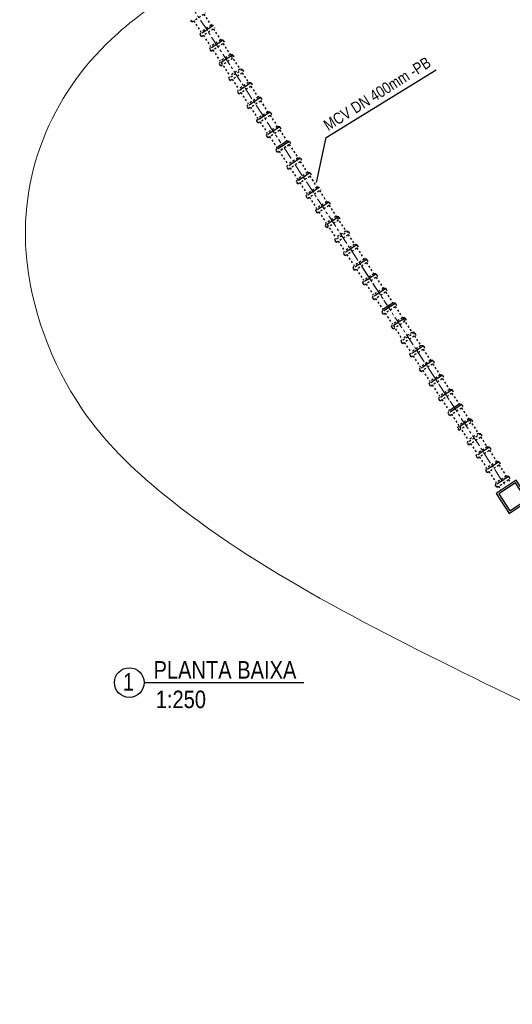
# Model space of a CAD drawing. Header units: metres. Extents: x 1291 to 1934, y 203 to 622.
# Tile 25 of 39: x 1679 to 1704, y 450 to 499. Entities that reach past the tile are written whole.
import ezdxf

# ---------------------------------------------------------------- set-up
doc = ezdxf.new("R2010")
doc.units = ezdxf.units.M
for name, pattern in [('CENTER', [50.8, 31.75, -6.35, 6.35, -6.35]), ('CONTINUO', [0]), ('HIDDEN', [0.375, 0.25, -0.125])]:
    doc.linetypes.add(name, pattern=pattern)
doc.layers.add('COBOGO', color=250, linetype='Continuous')
doc.layers.add('TEXTOS', color=7, linetype='Continuous')
for name, color, linetype, lineweight in [('Cotas', 10, 'Continuous', 0), ('Layer1', 1, 'CONTINUO', 9), ('Loças', 10, 'Continuous', 20), ('Texto', 7, 'Continuous', 9)]:
    doc.layers.add(name, color=color, linetype=linetype, lineweight=lineweight)
doc.styles.add('ARIAL', font='swissc.ttf')
doc.styles.get("Standard").update_dxf_attribs({"font": 'txt.shx'})
doc.dimstyles.get("Standard").update_dxf_attribs({"dimtxt": 0.18, "dimasz": 0.18, "dimexe": 0.18, "dimexo": 0.0625, "dimgap": 0.09, "dimtad": 0, "dimtih": 1, "dimtoh": 1, "dimdec": 4, "dimzin": 0, "dimdsep": 46, "dimtxsty": 'Standard', "dimcen": 0.09, "dimadec": 0, "dimazin": 0, "dimtfac": 1, "dimtdec": 4, "dimtofl": 0, "dimtmove": 0, "dimatfit": 3, "dimfxl": 1, "dimtolj": 1, "dimtzin": 0, "dimarcsym": 0})

msp = doc.modelspace()

# ---------------------------------------------------------------- linework, layer by layer
at = {"linetype": 'HIDDEN', "ltscale": 0.3}
for p, q in [((1687.88767, 499.3779, 21.707), (1688.55955, 499.81811, 21.707)), ((1688.47557, 499.76309, 21.707), (1688.84202, 499.20328, 21.707)), ((1688.47557, 499.76309, 21.707), (1688.84202, 499.20328, 21.707)), ((1687.88769, 499.37787, 21.707), (1687.8187, 499.48326, 21.707)), ((1687.97136, 499.43264, 21.707), (1687.97132, 499.43271, 21.707)), ((1687.9737, 499.43427, 21.707), (1688.34001, 498.87467, 21.707)), ((1688.29781, 498.75176, 21.707), (1688.34001, 498.87467, 21.707)), ((1688.96971, 499.19183, 21.707), (1688.29918, 498.75265, 21.707)), ((1688.84202, 499.20328, 21.707), (1688.34001, 498.87467, 21.707)), ((1688.36678, 498.6464, 21.707), (1689.03865, 499.08661, 21.707)), ((1688.88545, 499.13655, 21.707), (1688.38344, 498.80794, 21.707)), ((1688.38344, 498.80794, 21.707), (1688.38348, 498.80787, 21.707)), ((1688.96971, 499.19183, 21.707), (1688.84202, 499.20328, 21.707)), ((1688.95432, 499.03135, 21.707), (1689.32076, 498.47153, 21.707)), ((1688.95432, 499.03135, 21.707), (1689.32076, 498.47153, 21.707)), ((1688.3668, 498.64637, 21.707), (1688.29781, 498.75176, 21.707)), ((1688.45047, 498.70113, 21.707), (1688.45043, 498.70121, 21.707)), ((1688.45244, 498.70253, 21.707), (1688.81875, 498.14292, 21.707)), ((1689.44845, 498.46009, 21.707), (1688.77792, 498.02091, 21.707)), ((1689.32076, 498.47153, 21.707), (1688.81875, 498.14292, 21.707)), ((1688.84552, 497.91466, 21.707), (1689.5174, 498.35487, 21.707)), ((1689.36415, 498.40478, 21.707), (1688.86214, 498.07617, 21.707)), ((1689.36434, 498.40491, 21.707), (1688.86233, 498.0763, 21.707)), ((1689.44845, 498.46009, 21.707), (1689.32076, 498.47153, 21.707)), ((1689.36497, 498.40532, 21.707), (1689.36491, 498.4054, 21.707)), ((1689.43301, 498.29958, 21.707), (1689.79946, 497.73976, 21.707)), ((1689.43301, 498.29958, 21.707), (1689.79946, 497.73976, 21.707)), ((1689.4339, 498.30001, 21.707), (1689.43383, 498.30012, 21.707)), ((1689.51749, 498.35472, 21.707), (1689.44845, 498.46009, 21.707)), ((1688.77655, 498.02002, 21.707), (1688.81875, 498.14292, 21.707)), ((1688.84554, 497.91462, 21.707), (1688.77655, 498.02002, 21.707)), ((1688.86233, 498.0763, 21.707), (1688.86238, 498.07623, 21.707)), ((1688.92921, 497.96939, 21.707), (1688.92917, 497.96946, 21.707)), ((1688.93114, 497.97076, 21.707), (1689.29745, 497.41115, 21.707)), ((1689.25525, 497.28825, 21.707), (1689.29745, 497.41115, 21.707)), ((1689.32424, 497.18285, 21.707), (1689.25525, 497.28825, 21.707)), ((1689.92715, 497.72832, 21.707), (1689.25661, 497.28914, 21.707)), ((1689.79946, 497.73976, 21.707), (1689.29745, 497.41115, 21.707)), ((1689.32422, 497.18289, 21.707), (1689.99609, 497.6231, 21.707)), ((1689.84209, 497.67258, 21.707), (1689.34008, 497.34397, 21.707)), ((1689.34008, 497.34397, 21.707), (1689.77539, 496.67895, 21.707)), ((1689.84326, 497.67328, 21.707), (1689.34125, 497.34467, 21.707)), ((1689.84326, 497.67328, 21.707), (1689.34125, 497.34467, 21.707)), ((1689.34125, 497.34467, 21.707), (1689.34129, 497.3446, 21.707)), ((1689.34125, 497.34467, 21.707), (1689.34129, 497.3446, 21.707)), ((1689.92715, 497.72832, 21.707), (1689.79946, 497.73976, 21.707)), ((1689.84209, 497.67258, 21.707), (1690.2774, 497.00756, 21.707)), ((1689.84209, 497.67258, 21.707), (1690.2774, 497.00756, 21.707)), ((1689.84367, 497.67354, 21.707), (1689.84361, 497.67363, 21.707)), ((1689.9126, 497.56824, 21.707), (1689.91253, 497.56834, 21.707)), ((1689.99619, 497.62295, 21.707), (1689.92715, 497.72832, 21.707)), ((1689.40791, 497.23762, 21.707), (1689.40786, 497.23769, 21.707)), ((1690.40515, 496.99603, 21.707), (1689.73319, 496.55605, 21.707)), ((1690.2774, 497.00756, 21.707), (1689.77539, 496.67895, 21.707)), ((1689.80216, 496.45068, 21.707), (1690.47403, 496.89089, 21.707)), ((1690.40509, 496.99612, 21.707), (1690.2774, 497.00756, 21.707)), ((1690.32161, 496.94134, 21.707), (1690.32155, 496.94143, 21.707)), ((1690.39054, 496.83603, 21.707), (1690.39047, 496.83614, 21.707)), ((1690.39081, 496.83637, 21.707), (1690.7141, 496.34248, 21.707)), ((1690.39081, 496.83637, 21.707), (1690.7141, 496.34248, 21.707)), ((1690.47413, 496.89075, 21.707), (1690.40509, 496.99612, 21.707)), ((1689.73319, 496.55605, 21.707), (1689.77539, 496.67895, 21.707)), ((1689.80218, 496.45065, 21.707), (1689.73319, 496.55605, 21.707)), ((1689.81919, 496.61247, 21.707), (1689.81923, 496.6124, 21.707)), ((1689.81919, 496.61247, 21.707), (1689.81923, 496.6124, 21.707)), ((1689.88585, 496.50542, 21.707), (1689.88581, 496.50549, 21.707)), ((1689.88894, 496.50754, 21.707), (1690.21209, 496.01387, 21.707)), ((1690.84179, 496.33104, 21.707), (1690.17125, 495.89186, 21.707)), ((1690.7141, 496.34248, 21.707), (1690.21209, 496.01387, 21.707)), ((1690.84179, 496.33104, 21.707), (1690.7141, 496.34248, 21.707)), ((1690.91083, 496.22567, 21.707), (1690.84179, 496.33104, 21.707)), ((1690.16989, 495.89097, 21.707), (1690.21209, 496.01387, 21.707)), ((1690.23888, 495.78557, 21.707), (1690.16989, 495.89097, 21.707)), ((1690.23886, 495.78561, 21.707), (1690.91073, 496.22582, 21.707)), ((1690.7579, 496.276, 21.707), (1690.25589, 495.94739, 21.707)), ((1690.7579, 496.276, 21.707), (1690.25589, 495.94739, 21.707)), ((1690.25589, 495.94739, 21.707), (1690.25593, 495.94732, 21.707)), ((1690.25589, 495.94739, 21.707), (1690.25593, 495.94732, 21.707)), ((1690.32255, 495.84034, 21.707), (1690.3225, 495.84041, 21.707)), ((1690.32489, 495.84198, 21.707), (1690.6912, 495.28237, 21.707)), ((1690.7583, 496.27627, 21.707), (1690.75825, 496.27635, 21.707)), ((1690.82676, 496.1708, 21.707), (1691.19321, 495.61098, 21.707)), ((1690.82676, 496.1708, 21.707), (1691.19321, 495.61098, 21.707)), ((1690.82724, 496.17096, 21.707), (1690.82717, 496.17107, 21.707)), ((1691.3209, 495.59954, 21.707), (1690.65036, 495.16036, 21.707)), ((1691.19321, 495.61098, 21.707), (1690.6912, 495.28237, 21.707)), ((1690.71797, 495.05411, 21.707), (1691.38984, 495.49431, 21.707)), ((1691.23701, 495.5445, 21.707), (1690.735, 495.21589, 21.707)), ((1691.3209, 495.59954, 21.707), (1691.19321, 495.61098, 21.707)), ((1691.23741, 495.54476, 21.707), (1691.23736, 495.54485, 21.707)), ((1691.30587, 495.4393, 21.707), (1691.67232, 494.87948, 21.707)), ((1691.30587, 495.4393, 21.707), (1691.67232, 494.87948, 21.707)), ((1691.30635, 495.43946, 21.707), (1691.30628, 495.43956, 21.707)), ((1691.38993, 495.49417, 21.707), (1691.3209, 495.59954, 21.707)), ((1690.649, 495.15947, 21.707), (1690.6912, 495.28237, 21.707)), ((1690.71799, 495.05407, 21.707), (1690.649, 495.15947, 21.707)), ((1690.735, 495.21589, 21.707), (1690.73504, 495.21582, 21.707)), ((1690.80166, 495.10884, 21.707), (1690.80161, 495.10891, 21.707)), ((1690.804, 495.11047, 21.707), (1691.17031, 494.55087, 21.707)), ((1691.80001, 494.86804, 21.707), (1691.12947, 494.42886, 21.707)), ((1691.67232, 494.87948, 21.707), (1691.17031, 494.55087, 21.707)), ((1691.80001, 494.86804, 21.707), (1691.67232, 494.87948, 21.707)), ((1691.86904, 494.76267, 21.707), (1691.80001, 494.86804, 21.707)), ((1691.12811, 494.42797, 21.707), (1691.17031, 494.55087, 21.707)), ((1691.19708, 494.32261, 21.707), (1691.86895, 494.76281, 21.707)), ((1691.71575, 494.81276, 21.707), (1691.21374, 494.48415, 21.707)), ((1691.21374, 494.48415, 21.707), (1691.21378, 494.48408, 21.707)), ((1691.28077, 494.37734, 21.707), (1691.28072, 494.37741, 21.707)), ((1691.28274, 494.37873, 21.707), (1691.64905, 493.81913, 21.707)), ((1691.71652, 494.81326, 21.707), (1691.71646, 494.81335, 21.707)), ((1691.78461, 494.70756, 21.707), (1692.15106, 494.14774, 21.707)), ((1691.78461, 494.70756, 21.707), (1692.15106, 494.14774, 21.707)), ((1691.78545, 494.70796, 21.707), (1691.78539, 494.70806, 21.707)), ((1692.27875, 494.1363, 21.707), (1691.60821, 493.69712, 21.707)), ((1692.15106, 494.14774, 21.707), (1691.64905, 493.81913, 21.707)), ((1691.67582, 493.59086, 21.707), (1692.34769, 494.03107, 21.707)), ((1692.19445, 494.08098, 21.707), (1691.69243, 493.75238, 21.707)), ((1692.19464, 494.08111, 21.707), (1691.69263, 493.7525, 21.707)), ((1692.26331, 493.97578, 21.707), (1692.62976, 493.41597, 21.707)), ((1691.60685, 493.69623, 21.707), (1691.64905, 493.81913, 21.707)), ((1691.67584, 493.59083, 21.707), (1691.60685, 493.69623, 21.707)), ((1691.69263, 493.7525, 21.707), (1691.69267, 493.75244, 21.707)), ((1691.75951, 493.6456, 21.707), (1691.75946, 493.64567, 21.707)), ((1691.76144, 493.64696, 21.707), (1692.12775, 493.08736, 21.707)), ((1692.75745, 493.40453, 21.707), (1692.08691, 492.96535, 21.707)), ((1692.62976, 493.41597, 21.707), (1692.12775, 493.08736, 21.707)), ((1692.67355, 493.34948, 21.707), (1692.17154, 493.02087, 21.707)), ((1692.75745, 493.40453, 21.707), (1692.62976, 493.41597, 21.707)), ((1692.82648, 493.29916, 21.707), (1692.75745, 493.40453, 21.707)), ((1692.08555, 492.96445, 21.707), (1692.12775, 493.08736, 21.707)), ((1692.15454, 492.85906, 21.707), (1692.08555, 492.96445, 21.707)), ((1692.15451, 492.85909, 21.707), (1692.82639, 493.2993, 21.707)), ((1692.74241, 493.24387, 21.707), (1692.2404, 492.91526, 21.707)), ((1692.2404, 492.91526, 21.707), (1692.67571, 492.25024, 21.707)), ((1692.74241, 493.24387, 21.707), (1693.17772, 492.57885, 21.707)), ((1692.74241, 493.24387, 21.707), (1693.17772, 492.57885, 21.707)), ((1693.30541, 492.56741, 21.707), (1692.63487, 492.12823, 21.707)), ((1693.17772, 492.57885, 21.707), (1692.67571, 492.25024, 21.707)), ((1692.70248, 492.02198, 21.707), (1693.37435, 492.46219, 21.707)), ((1693.22152, 492.51237, 21.707), (1692.71951, 492.18376, 21.707)), ((1693.22152, 492.51237, 21.707), (1692.71951, 492.18376, 21.707)), ((1693.30541, 492.56741, 21.707), (1693.17772, 492.57885, 21.707)), ((1693.22192, 492.51264, 21.707), (1693.22187, 492.51272, 21.707)), ((1693.29038, 492.40717, 21.707), (1693.65683, 491.84735, 21.707)), ((1693.29038, 492.40717, 21.707), (1693.65683, 491.84735, 21.707)), ((1693.29086, 492.40733, 21.707), (1693.29079, 492.40744, 21.707)), ((1693.37445, 492.46204, 21.707), (1693.30541, 492.56741, 21.707)), ((1692.63351, 492.12734, 21.707), (1692.67571, 492.25024, 21.707)), ((1692.7025, 492.02194, 21.707), (1692.63351, 492.12734, 21.707)), ((1692.71951, 492.18376, 21.707), (1692.71955, 492.18369, 21.707)), ((1692.71951, 492.18376, 21.707), (1692.71955, 492.18369, 21.707)), ((1692.78617, 492.07671, 21.707), (1692.78612, 492.07678, 21.707)), ((1692.78851, 492.07835, 21.707), (1693.15482, 491.51874, 21.707)), ((1693.11262, 491.39584, 21.707), (1693.15482, 491.51874, 21.707)), ((1693.18161, 491.29044, 21.707), (1693.11262, 491.39584, 21.707)), ((1693.78452, 491.83591, 21.707), (1693.11398, 491.39673, 21.707)), ((1693.65683, 491.84735, 21.707), (1693.15482, 491.51874, 21.707)), ((1693.18159, 491.29048, 21.707), (1693.85346, 491.73068, 21.707)), ((1693.19629, 491.45061, 21.707), (1693.23712, 491.57262, 21.707)), ((1693.70063, 491.78087, 21.707), (1693.19862, 491.45226, 21.707)), ((1693.19862, 491.45226, 21.707), (1693.19866, 491.45219, 21.707)), ((1693.78452, 491.83591, 21.707), (1693.65683, 491.84735, 21.707)), ((1693.70103, 491.78113, 21.707), (1693.70098, 491.78122, 21.707)), ((1693.76949, 491.67567, 21.707), (1694.13594, 491.11585, 21.707)), ((1693.76949, 491.67567, 21.707), (1694.13594, 491.11585, 21.707)), ((1693.76997, 491.67583, 21.707), (1693.7699, 491.67593, 21.707)), ((1693.85355, 491.73054, 21.707), (1693.78452, 491.83591, 21.707)), ((1693.26528, 491.34521, 21.707), (1693.26523, 491.34528, 21.707)), ((1693.26762, 491.34684, 21.707), (1693.63393, 490.78724, 21.707)), ((1694.26363, 491.10441, 21.707), (1693.59309, 490.66523, 21.707)), ((1694.13594, 491.11585, 21.707), (1693.63393, 490.78724, 21.707)), ((1693.6607, 490.55898, 21.707), (1694.33257, 490.99918, 21.707)), ((1694.17937, 491.04913, 21.707), (1693.67736, 490.72052, 21.707)), ((1694.26363, 491.10441, 21.707), (1694.13594, 491.11585, 21.707)), ((1694.24823, 490.94393, 21.707), (1694.61468, 490.38411, 21.707)), ((1694.24823, 490.94393, 21.707), (1694.61468, 490.38411, 21.707)), ((1693.59173, 490.66434, 21.707), (1693.63393, 490.78724, 21.707)), ((1693.66072, 490.55894, 21.707), (1693.59173, 490.66434, 21.707)), ((1693.67736, 490.72052, 21.707), (1693.6774, 490.72045, 21.707)), ((1693.74439, 490.61371, 21.707), (1693.74434, 490.61378, 21.707)), ((1693.74636, 490.6151, 21.707), (1694.11267, 490.0555, 21.707)), ((1694.07047, 489.9326, 21.707), (1694.11267, 490.0555, 21.707)), ((1694.13946, 489.8272, 21.707), (1694.07047, 489.9326, 21.707)), ((1694.74237, 490.37267, 21.707), (1694.07183, 489.93349, 21.707)), ((1694.61468, 490.38411, 21.707), (1694.11267, 490.0555, 21.707)), ((1694.13944, 489.82723, 21.707), (1694.81131, 490.26744, 21.707)), ((1694.65807, 490.31735, 21.707), (1694.15605, 489.98874, 21.707)), ((1694.65826, 490.31748, 21.707), (1694.15625, 489.98887, 21.707)), ((1694.15625, 489.98887, 21.707), (1694.15629, 489.98881, 21.707)), ((1694.74237, 490.37267, 21.707), (1694.61468, 490.38411, 21.707)), ((1694.65888, 490.31789, 21.707), (1694.65883, 490.31798, 21.707)), ((1694.72693, 490.21215, 21.707), (1695.09338, 489.65234, 21.707)), ((1694.72693, 490.21215, 21.707), (1695.09338, 489.65234, 21.707)), ((1694.72782, 490.21258, 21.707), (1694.72775, 490.21269, 21.707)), ((1694.81141, 490.2673, 21.707), (1694.74237, 490.37267, 21.707)), ((1694.22313, 489.88197, 21.707), (1694.22308, 489.88204, 21.707)), ((1694.22506, 489.88333, 21.707), (1694.59137, 489.32373, 21.707)), ((1695.22107, 489.6409, 21.707), (1694.55053, 489.20172, 21.707)), ((1695.09338, 489.65234, 21.707), (1694.59137, 489.32373, 21.707)), ((1694.61814, 489.09546, 21.707), (1695.29001, 489.53567, 21.707)), ((1695.13601, 489.58515, 21.707), (1694.634, 489.25654, 21.707)), ((1695.13717, 489.58585, 21.707), (1694.63516, 489.25724, 21.707)), ((1695.13717, 489.58585, 21.707), (1694.63516, 489.25724, 21.707)), ((1695.22107, 489.6409, 21.707), (1695.09338, 489.65234, 21.707)), ((1695.13601, 489.58515, 21.707), (1695.57132, 488.92013, 21.707)), ((1695.13601, 489.58515, 21.707), (1695.57132, 488.92013, 21.707)), ((1695.13758, 489.58612, 21.707), (1695.13752, 489.58621, 21.707)), ((1695.20651, 489.48081, 21.707), (1695.20644, 489.48092, 21.707)), ((1695.2901, 489.53553, 21.707), (1695.22107, 489.6409, 21.707)), ((1694.54917, 489.20082, 21.707), (1694.59137, 489.32373, 21.707)), ((1694.61816, 489.09543, 21.707), (1694.54917, 489.20082, 21.707)), ((1694.634, 489.25654, 21.707), (1695.06931, 488.59152, 21.707)), ((1694.63516, 489.25724, 21.707), (1694.63521, 489.25718, 21.707)), ((1694.63516, 489.25724, 21.707), (1694.63521, 489.25718, 21.707)), ((1694.70183, 489.1502, 21.707), (1694.70178, 489.15027, 21.707)), ((1695.57132, 488.92013, 21.707), (1695.06931, 488.59152, 21.707)), ((1695.69901, 488.90869, 21.707), (1695.57132, 488.92013, 21.707)), ((1695.69907, 488.9086, 21.707), (1695.02711, 488.46862, 21.707)), ((1695.02711, 488.46862, 21.707), (1695.06931, 488.59152, 21.707)), ((1695.0961, 488.36322, 21.707), (1695.02711, 488.46862, 21.707)), ((1695.09608, 488.36326, 21.707), (1695.76795, 488.80347, 21.707)), ((1695.1131, 488.52504, 21.707), (1695.11315, 488.52497, 21.707)), ((1695.1131, 488.52504, 21.707), (1695.11315, 488.52497, 21.707)), ((1695.61552, 488.85392, 21.707), (1695.61546, 488.85401, 21.707)), ((1695.68446, 488.74861, 21.707), (1695.68439, 488.74872, 21.707)), ((1695.68473, 488.74894, 21.707), (1696.00802, 488.25506, 21.707)), ((1695.68473, 488.74894, 21.707), (1696.00802, 488.25506, 21.707)), ((1695.76804, 488.80333, 21.707), (1695.69901, 488.90869, 21.707)), ((1695.17977, 488.41799, 21.707), (1695.17972, 488.41806, 21.707)), ((1695.18286, 488.42012, 21.707), (1695.506, 487.92645, 21.707)), ((1696.13571, 488.24362, 21.707), (1695.46517, 487.80444, 21.707)), ((1696.00802, 488.25506, 21.707), (1695.506, 487.92645, 21.707)), ((1695.53277, 487.69818, 21.707), (1696.20465, 488.13839, 21.707)), ((1696.05181, 488.18857, 21.707), (1695.5498, 487.85996, 21.707)), ((1696.05181, 488.18857, 21.707), (1695.5498, 487.85996, 21.707)), ((1696.13571, 488.24362, 21.707), (1696.00802, 488.25506, 21.707)), ((1696.05222, 488.18884, 21.707), (1696.05216, 488.18893, 21.707)), ((1696.12068, 488.08337, 21.707), (1696.48713, 487.52356, 21.707)), ((1696.12068, 488.08337, 21.707), (1696.48713, 487.52356, 21.707)), ((1696.12115, 488.08353, 21.707), (1696.12108, 488.08364, 21.707)), ((1696.20474, 488.13825, 21.707), (1696.13571, 488.24362, 21.707)), ((1695.46381, 487.80355, 21.707), (1695.506, 487.92645, 21.707)), ((1695.5328, 487.69815, 21.707), (1695.46381, 487.80354, 21.707)), ((1695.5498, 487.85996, 21.707), (1695.54985, 487.8599, 21.707)), ((1695.5498, 487.85996, 21.707), (1695.54985, 487.8599, 21.707)), ((1695.61647, 487.75292, 21.707), (1695.61642, 487.75299, 21.707)), ((1695.61881, 487.75455, 21.707), (1695.98511, 487.19495, 21.707)), ((1696.61482, 487.51211, 21.707), (1695.94428, 487.07294, 21.707)), ((1696.48713, 487.52356, 21.707), (1695.98511, 487.19495, 21.707)), ((1696.53092, 487.45707, 21.707), (1696.02891, 487.12846, 21.707)), ((1696.61482, 487.51211, 21.707), (1696.48713, 487.52356, 21.707)), ((1696.53133, 487.45734, 21.707), (1696.53127, 487.45743, 21.707)), ((1696.68385, 487.40675, 21.707), (1696.61482, 487.51211, 21.707)), ((1695.94292, 487.07204, 21.707), (1695.98511, 487.19495, 21.707)), ((1696.01191, 486.96665, 21.707), (1695.94292, 487.07204, 21.707)), ((1696.01188, 486.96668, 21.707), (1696.68376, 487.40689, 21.707)), ((1696.02891, 487.12846, 21.707), (1696.02896, 487.1284, 21.707)), ((1696.09557, 487.02142, 21.707), (1696.09553, 487.02149, 21.707)), ((1696.09791, 487.02305, 21.707), (1696.46422, 486.46345, 21.707)), ((1696.59979, 487.35187, 21.707), (1696.96623, 486.79206, 21.707)), ((1696.59979, 487.35187, 21.707), (1696.96623, 486.79206, 21.707)), ((1696.60026, 487.35203, 21.707), (1696.60019, 487.35214, 21.707)), ((1696.42202, 486.34054, 21.707), (1696.46422, 486.46345, 21.707)), ((1697.09392, 486.78061, 21.707), (1696.42339, 486.34143, 21.707)), ((1696.96623, 486.79206, 21.707), (1696.46422, 486.46345, 21.707)), ((1696.49099, 486.23518, 21.707), (1697.16287, 486.67539, 21.707)), ((1697.00967, 486.72533, 21.707), (1696.50765, 486.39672, 21.707)), ((1697.09392, 486.78061, 21.707), (1696.96623, 486.79206, 21.707)), ((1697.01044, 486.72584, 21.707), (1697.01038, 486.72593, 21.707)), ((1697.07853, 486.62013, 21.707), (1697.44498, 486.06031, 21.707)), ((1697.07853, 486.62013, 21.707), (1697.44498, 486.06031, 21.707)), ((1697.07937, 486.62053, 21.707), (1697.0793, 486.62064, 21.707)), ((1697.16296, 486.67525, 21.707), (1697.09392, 486.78061, 21.707)), ((1696.50765, 486.39672, 21.707), (1696.5077, 486.39665, 21.707)), ((1696.57468, 486.28991, 21.707), (1696.57464, 486.28998, 21.707)), ((1696.57666, 486.29131, 21.707), (1696.94296, 485.7317, 21.707)), ((1697.57267, 486.04887, 21.707), (1696.90213, 485.60969, 21.707)), ((1697.44498, 486.06031, 21.707), (1696.94296, 485.7317, 21.707)), ((1697.48836, 485.99356, 21.707), (1696.98635, 485.66495, 21.707)), ((1697.48856, 485.99369, 21.707), (1696.98655, 485.66508, 21.707)), ((1696.90077, 485.6088, 21.707), (1696.94296, 485.7317, 21.707)), ((1696.96976, 485.5034, 21.707), (1696.90077, 485.6088, 21.707)), ((1696.96973, 485.50344, 21.707), (1697.64161, 485.94365, 21.707)), ((1696.98655, 485.66508, 21.707), (1696.98659, 485.66501, 21.707)), ((1697.05343, 485.55817, 21.707), (1697.05338, 485.55824, 21.707)), ((1697.05535, 485.55954, 21.707), (1697.42166, 484.99993, 21.707)), ((1697.55723, 485.88836, 21.707), (1697.92367, 485.32854, 21.707)), ((1697.37946, 484.87703, 21.707), (1697.42166, 484.99993, 21.707)), ((1698.05136, 485.3171, 21.707), (1697.38083, 484.87792, 21.707)), ((1697.92367, 485.32854, 21.707), (1697.42166, 484.99993, 21.707)), ((1697.44843, 484.77167, 21.707), (1698.12031, 485.21188, 21.707)), ((1697.96706, 485.26179, 21.707), (1697.46505, 484.93318, 21.707)), ((1697.96725, 485.26192, 21.707), (1697.46524, 484.93331, 21.707)), ((1698.05136, 485.3171, 21.707), (1697.92367, 485.32854, 21.707)), ((1698.03592, 485.15659, 21.707), (1698.40237, 484.59677, 21.707)), ((1698.03592, 485.15659, 21.707), (1698.40237, 484.59677, 21.707)), ((1698.1204, 485.21173, 21.707), (1698.05136, 485.3171, 21.707)), ((1697.44845, 484.77163, 21.707), (1697.37946, 484.87703, 21.707)), ((1697.53212, 484.8264, 21.707), (1697.53208, 484.82647, 21.707)), ((1697.53405, 484.82776, 21.707), (1697.90036, 484.26816, 21.707)), ((1698.53006, 484.58533, 21.707), (1697.85952, 484.14615, 21.707)), ((1698.40237, 484.59677, 21.707), (1697.90036, 484.26816, 21.707)), ((1698.445, 484.52959, 21.707), (1697.94299, 484.20098, 21.707)), ((1698.44617, 484.53029, 21.707), (1697.94416, 484.20168, 21.707)), ((1698.44617, 484.53029, 21.707), (1697.94416, 484.20168, 21.707)), ((1698.53006, 484.58533, 21.707), (1698.40237, 484.59677, 21.707)), ((1698.445, 484.52959, 21.707), (1698.88031, 483.86457, 21.707)), ((1698.445, 484.52959, 21.707), (1698.88031, 483.86457, 21.707)), ((1698.44657, 484.53055, 21.707), (1698.44652, 484.53064, 21.707)), ((1698.5991, 484.47996, 21.707), (1698.53006, 484.58533, 21.707)), ((1697.85816, 484.14526, 21.707), (1697.90036, 484.26816, 21.707)), ((1697.92715, 484.03986, 21.707), (1697.85816, 484.14526, 21.707)), ((1697.92713, 484.0399, 21.707), (1698.599, 484.4801, 21.707)), ((1697.94299, 484.20098, 21.707), (1698.3783, 483.53596, 21.707)), ((1697.94416, 484.20168, 21.707), (1697.9442, 484.20161, 21.707)), ((1697.94416, 484.20168, 21.707), (1697.9442, 484.20161, 21.707)), ((1698.01082, 484.09463, 21.707), (1698.01077, 484.0947, 21.707)), ((1698.51551, 484.42525, 21.707), (1698.51544, 484.42535, 21.707)), ((1699.00806, 483.85304, 21.707), (1698.3361, 483.41305, 21.707)), ((1698.3361, 483.41305, 21.707), (1698.3783, 483.53596, 21.707)), ((1698.88031, 483.86457, 21.707), (1698.3783, 483.53596, 21.707)), ((1698.40507, 483.30769, 21.707), (1699.07694, 483.7479, 21.707)), ((1699.008, 483.85313, 21.707), (1698.88031, 483.86457, 21.707)), ((1698.92452, 483.79835, 21.707), (1698.92446, 483.79844, 21.707)), ((1698.99345, 483.69304, 21.707), (1698.99338, 483.69315, 21.707)), ((1698.99372, 483.69337, 21.707), (1699.31701, 483.19949, 21.707)), ((1698.99372, 483.69337, 21.707), (1699.31701, 483.19949, 21.707)), ((1699.07704, 483.74776, 21.707), (1699.008, 483.85313, 21.707)), ((1698.40509, 483.30766, 21.707), (1698.3361, 483.41305, 21.707)), ((1698.4221, 483.46947, 21.707), (1698.42214, 483.46941, 21.707)), ((1698.4221, 483.46947, 21.707), (1698.42214, 483.46941, 21.707)), ((1698.48876, 483.36243, 21.707), (1698.48872, 483.3625, 21.707)), ((1698.49185, 483.36455, 21.707), (1698.815, 482.87088, 21.707)), ((1699.4447, 483.18805, 21.707), (1698.77416, 482.74887, 21.707)), ((1699.31701, 483.19949, 21.707), (1698.815, 482.87088, 21.707)), ((1698.84177, 482.64262, 21.707), (1699.51364, 483.08283, 21.707)), ((1699.36081, 483.13301, 21.707), (1698.8588, 482.8044, 21.707)), ((1699.36081, 483.13301, 21.707), (1698.8588, 482.8044, 21.707)), ((1699.4447, 483.18805, 21.707), (1699.31701, 483.19949, 21.707)), ((1699.36121, 483.13327, 21.707), (1699.36116, 483.13336, 21.707)), ((1699.42967, 483.02781, 21.707), (1699.79612, 482.46799, 21.707)), ((1699.42967, 483.02781, 21.707), (1699.79612, 482.46799, 21.707)), ((1699.43015, 483.02797, 21.707), (1699.43008, 483.02807, 21.707)), ((1699.51374, 483.08268, 21.707), (1699.4447, 483.18805, 21.707)), ((1698.7728, 482.74798, 21.707), (1698.815, 482.87088, 21.707)), ((1698.84179, 482.64258, 21.707), (1698.7728, 482.74798, 21.707)), ((1698.8588, 482.8044, 21.707), (1698.85884, 482.80433, 21.707)), ((1698.8588, 482.8044, 21.707), (1698.85884, 482.80433, 21.707)), ((1698.92546, 482.69735, 21.707), (1698.92541, 482.69742, 21.707)), ((1698.9278, 482.69898, 21.707), (1699.29411, 482.13938, 21.707)), ((1699.25191, 482.01648, 21.707), (1699.29411, 482.13938, 21.707)), ((1699.92381, 482.45655, 21.707), (1699.25327, 482.01737, 21.707)), ((1699.79612, 482.46799, 21.707), (1699.29411, 482.13938, 21.707)), ((1699.32088, 481.91112, 21.707), (1699.99275, 482.35132, 21.707)), ((1699.83992, 482.40151, 21.707), (1699.33791, 482.0729, 21.707)), ((1699.33791, 482.0729, 21.707), (1699.33795, 482.07283, 21.707)), ((1699.92381, 482.45655, 21.707), (1699.79612, 482.46799, 21.707)), ((1699.84032, 482.40177, 21.707), (1699.84027, 482.40186, 21.707)), ((1699.90878, 482.29631, 21.707), (1700.27523, 481.73649, 21.707)), ((1699.90878, 482.29631, 21.707), (1700.27523, 481.73649, 21.707)), ((1699.90926, 482.29647, 21.707), (1699.90919, 482.29657, 21.707)), ((1699.99284, 482.35118, 21.707), (1699.92381, 482.45655, 21.707)), ((1699.3209, 481.91108, 21.707), (1699.25191, 482.01648, 21.707)), ((1699.40457, 481.96585, 21.707), (1699.40452, 481.96592, 21.707)), ((1699.40691, 481.96748, 21.707), (1699.77322, 481.40788, 21.707)), ((1700.40292, 481.72505, 21.707), (1699.73238, 481.28587, 21.707)), ((1700.27523, 481.73649, 21.707), (1699.77322, 481.40788, 21.707)), ((1699.79999, 481.17961, 21.707), (1700.47186, 481.61982, 21.707)), ((1700.31866, 481.66976, 21.707), (1699.81665, 481.34115, 21.707)), ((1700.40292, 481.72505, 21.707), (1700.27523, 481.73649, 21.707)), ((1700.31943, 481.67027, 21.707), (1700.31937, 481.67036, 21.707)), ((1700.38752, 481.56456, 21.707), (1700.75397, 481.00475, 21.707)), ((1700.38752, 481.56456, 21.707), (1700.75397, 481.00475, 21.707)), ((1700.38836, 481.56496, 21.707), (1700.3883, 481.56507, 21.707)), ((1700.47195, 481.61968, 21.707), (1700.40292, 481.72505, 21.707)), ((1699.73102, 481.28498, 21.707), (1699.77322, 481.40788, 21.707)), ((1699.81665, 481.34115, 21.707), (1699.81669, 481.34109, 21.707)), ((1699.88368, 481.23435, 21.707), (1699.88363, 481.23442, 21.707)), ((1699.88565, 481.23574, 21.707), (1700.25196, 480.67614, 21.707)), ((1700.20976, 480.55323, 21.707), (1700.25196, 480.67614, 21.707)), ((1700.88166, 480.99331, 21.707), (1700.21112, 480.55413, 21.707)), ((1700.75397, 481.00475, 21.707), (1700.25196, 480.67614, 21.707)), ((1700.27873, 480.44787, 21.707), (1700.9506, 480.88808, 21.707)), ((1700.79736, 480.93799, 21.707), (1700.29534, 480.60938, 21.707)), ((1700.79755, 480.93812, 21.707), (1700.29554, 480.60951, 21.707)), ((1700.29554, 480.60951, 21.707), (1700.29558, 480.60944, 21.707)), ((1700.86622, 480.83279, 21.707), (1701.23267, 480.27298, 21.707)), ((1700.27875, 480.44784, 21.707), (1700.20976, 480.55323, 21.707)), ((1700.36242, 480.50261, 21.707), (1700.36237, 480.50268, 21.707)), ((1700.36435, 480.50397, 21.707), (1700.73066, 479.94437, 21.707)), ((1701.36036, 480.26153, 21.707), (1700.68982, 479.82236, 21.707)), ((1701.23267, 480.27298, 21.707), (1700.73066, 479.94437, 21.707)), ((1700.75742, 479.7161, 21.707), (1701.4293, 480.15631, 21.707)), ((1701.27605, 480.20622, 21.707), (1700.77404, 479.87761, 21.707)), ((1701.27625, 480.20635, 21.707), (1700.77424, 479.87774, 21.707)), ((1701.36036, 480.26153, 21.707), (1701.23267, 480.27298, 21.707)), ((1701.34492, 480.10102, 21.707), (1701.71136, 479.54121, 21.707)), ((1701.34492, 480.10102, 21.707), (1701.71136, 479.54121, 21.707)), ((1701.42939, 480.15617, 21.707), (1701.36036, 480.26153, 21.707)), ((1700.68846, 479.82146, 21.707), (1700.73066, 479.94437, 21.707)), ((1700.75745, 479.71607, 21.707), (1700.68846, 479.82146, 21.707)), ((1700.84112, 479.77084, 21.707), (1700.84107, 479.77091, 21.707)), ((1700.84304, 479.7722, 21.707), (1701.20935, 479.2126, 21.707)), ((1701.16715, 479.08969, 21.707), (1701.20935, 479.2126, 21.707)), ((1701.23614, 478.9843, 21.707), (1701.16715, 479.08969, 21.707)), ((1701.83905, 479.52976, 21.707), (1701.16852, 479.09058, 21.707)), ((1701.71136, 479.54121, 21.707), (1701.20935, 479.2126, 21.707)), ((1701.23612, 478.98433, 21.707), (1701.908, 479.42454, 21.707)), ((1701.75399, 479.47402, 21.707), (1701.25198, 479.14541, 21.707)), ((1701.25198, 479.14541, 21.707), (1701.68729, 478.48039, 21.707)), ((1701.75516, 479.47472, 21.707), (1701.25315, 479.14611, 21.707)), ((1701.75516, 479.47472, 21.707), (1701.25315, 479.14611, 21.707)), ((1701.25315, 479.14611, 21.707), (1701.25319, 479.14604, 21.707)), ((1701.25315, 479.14611, 21.707), (1701.25319, 479.14604, 21.707)), ((1701.83905, 479.52976, 21.707), (1701.71136, 479.54121, 21.707)), ((1701.75399, 479.47402, 21.707), (1702.1893, 478.809, 21.707)), ((1701.75399, 479.47402, 21.707), (1702.1893, 478.809, 21.707)), ((1701.75557, 479.47499, 21.707), (1701.75551, 479.47508, 21.707)), ((1701.8245, 479.36968, 21.707), (1701.82443, 479.36979, 21.707)), ((1701.90809, 479.4244, 21.707), (1701.83905, 479.52976, 21.707)), ((1701.31981, 479.03906, 21.707), (1701.31977, 479.03913, 21.707)), ((1702.31705, 478.79747, 21.707), (1701.6451, 478.35749, 21.707)), ((1702.1893, 478.809, 21.707), (1701.68729, 478.48039, 21.707)), ((1701.71406, 478.25213, 21.707), (1702.38594, 478.69233, 21.707)), ((1702.31699, 478.79756, 21.707), (1702.1893, 478.809, 21.707)), ((1702.23351, 478.74278, 21.707), (1702.23345, 478.74287, 21.707)), ((1702.30244, 478.63748, 21.707), (1702.30237, 478.63758, 21.707)), ((1702.30272, 478.63781, 21.707), (1702.626, 478.14393, 21.707)), ((1702.30272, 478.63781, 21.707), (1702.626, 478.14393, 21.707)), ((1702.38603, 478.69219, 21.707), (1702.31699, 478.79756, 21.707)), ((1701.6451, 478.35749, 21.707), (1701.68729, 478.48039, 21.707)), ((1701.71409, 478.25209, 21.707), (1701.6451, 478.35749, 21.707)), ((1701.73109, 478.41391, 21.707), (1701.73114, 478.41384, 21.707)), ((1701.73109, 478.41391, 21.707), (1701.73114, 478.41384, 21.707)), ((1701.79775, 478.30686, 21.707), (1701.79771, 478.30693, 21.707)), ((1701.80084, 478.30899, 21.707), (1702.12399, 477.81532, 21.707)), ((1702.75369, 478.13248, 21.707), (1702.08316, 477.69331, 21.707)), ((1702.626, 478.14393, 21.707), (1702.12399, 477.81532, 21.707)), ((1702.75369, 478.13248, 21.707), (1702.626, 478.14393, 21.707)), ((1702.82273, 478.02712, 21.707), (1702.75369, 478.13248, 21.707)), ((1702.08179, 477.69241, 21.707), (1702.12399, 477.81532, 21.707)), ((1702.15078, 477.58702, 21.707), (1702.08179, 477.69241, 21.707)), ((1702.15076, 477.58705, 21.707), (1702.82264, 478.02726, 21.707)), ((1702.6698, 478.07744, 21.707), (1702.16779, 477.74883, 21.707)), ((1702.6698, 478.07744, 21.707), (1702.16779, 477.74883, 21.707)), ((1702.16779, 477.74883, 21.707), (1702.16783, 477.74877, 21.707)), ((1702.16779, 477.74883, 21.707), (1702.16783, 477.74877, 21.707)), ((1702.23445, 477.64179, 21.707), (1702.23441, 477.64186, 21.707)), ((1702.23679, 477.64342, 21.707), (1702.6031, 477.08382, 21.707)), ((1702.67021, 478.07771, 21.707), (1702.67015, 478.0778, 21.707)), ((1702.73866, 477.97224, 21.707), (1703.10511, 477.41242, 21.707)), ((1702.73866, 477.97224, 21.707), (1703.10511, 477.41242, 21.707)), ((1702.73914, 477.9724, 21.707), (1702.73907, 477.97251, 21.707)), ((1703.2328, 477.40098, 21.707), (1702.56227, 476.9618, 21.707)), ((1703.10511, 477.41242, 21.707), (1702.6031, 477.08382, 21.707)), ((1702.62987, 476.85555, 21.707), (1703.30174, 477.29576, 21.707)), ((1703.14891, 477.34594, 21.707), (1702.6469, 477.01733, 21.707)), ((1703.2328, 477.40098, 21.707), (1703.10511, 477.41242, 21.707)), ((1703.14932, 477.34621, 21.707), (1703.14926, 477.3463, 21.707)), ((1703.21777, 477.24074, 21.707), (1703.58422, 476.68092, 21.707)), ((1703.21777, 477.24074, 21.707), (1703.58422, 476.68092, 21.707)), ((1703.21825, 477.2409, 21.707), (1703.21818, 477.24101, 21.707)), ((1703.30184, 477.29562, 21.707), (1703.2328, 477.40098, 21.707)), ((1702.5609, 476.96091, 21.707), (1702.6031, 477.08382, 21.707)), ((1702.62989, 476.85552, 21.707), (1702.5609, 476.96091, 21.707)), ((1702.6469, 477.01733, 21.707), (1702.64694, 477.01726, 21.707)), ((1702.71356, 476.91028, 21.707), (1702.71352, 476.91035, 21.707)), ((1702.7159, 476.91192, 21.707), (1703.08221, 476.35231, 21.707)), ((1703.71191, 476.66948, 21.707), (1703.04137, 476.2303, 21.707)), ((1703.58422, 476.68092, 21.707), (1703.08221, 476.35231, 21.707)), ((1703.71191, 476.66948, 21.707), (1703.58422, 476.68092, 21.707)), ((1703.78095, 476.56411, 21.707), (1703.71191, 476.66948, 21.707)), ((1703.04001, 476.22941, 21.707), (1703.08221, 476.35231, 21.707)), ((1703.10898, 476.12405, 21.707), (1703.78085, 476.56426, 21.707)), ((1703.62765, 476.6142, 21.707), (1703.12564, 476.28559, 21.707)), ((1703.12564, 476.28559, 21.707), (1703.12568, 476.28552, 21.707)), ((1703.19267, 476.17878, 21.707), (1703.19262, 476.17885, 21.707)), ((1703.19464, 476.18018, 21.707), (1703.32199, 475.98563, 21.707)), ((1703.62843, 476.61471, 21.707), (1703.62837, 476.61479, 21.707)), ((1703.69651, 476.509, 21.707), (1703.824, 476.31424, 21.707)), ((1703.69651, 476.509, 21.707), (1703.824, 476.31424, 21.707)), ((1703.69736, 476.5094, 21.707), (1703.69729, 476.5095, 21.707))]:
    msp.add_line(p, q, dxfattribs=at)
at = {"color": 7, "linetype": 'HIDDEN'}
for p, q in [((1691.1971, 494.32257, 21.707), (1691.12811, 494.42797, 21.707)), ((1692.27875, 494.1363, 21.707), (1692.15106, 494.14774, 21.707)), ((1692.34778, 494.03093, 21.707), (1692.27875, 494.1363, 21.707)), ((1696.49102, 486.23515, 21.707), (1696.42202, 486.34054, 21.707)), ((1697.57267, 486.04887, 21.707), (1697.44498, 486.06031, 21.707)), ((1697.6417, 485.9435, 21.707), (1697.57267, 486.04887, 21.707)), ((1699.80001, 481.17958, 21.707), (1699.73102, 481.28498, 21.707)), ((1700.88166, 480.99331, 21.707), (1700.75397, 481.00475, 21.707)), ((1700.95069, 480.88794, 21.707), (1700.88166, 480.99331, 21.707)), ((1703.109, 476.12401, 21.707), (1703.04001, 476.22941, 21.707))]:
    msp.add_line(p, q, dxfattribs=at)
for p, q in [((1692.62976, 493.41597, 21.707), (1692.12775, 493.08736, 21.707)), ((1697.92367, 485.32854, 21.707), (1697.42166, 484.99993, 21.707)), ((1701.23267, 480.27298, 21.707), (1700.73066, 479.94437, 21.707))]:
    msp.add_line(p, q)
at = {"elevation": 21.707}
for points in [[(1703.0712, 475.82147), (1703.72842, 474.81745), (1704.73244, 475.47467), (1704.07522, 476.47869)], [(1703.20963, 475.79257), (1703.75732, 474.95589), (1704.594, 475.50357), (1704.04632, 476.34025)]]:
    msp.add_lwpolyline(points, close=True, dxfattribs=at)
at = {"layer": 'COBOGO', "color": 0}
msp.add_line((1685.49929, 466.36866), (1693.48002, 466.36866), dxfattribs=at)
msp.add_circle((1684.75748, 466.36866), 0.74181, dxfattribs=at)
at = {"layer": 'Layer1', "linetype": 'CENTER', "ltscale": 0.02}
for p, q in [((1687.19749, 501.16699, 21.707), (1692.3247, 493.33423, 21.707)), ((1692.4914, 493.07957, 21.707), (1697.61862, 485.24681, 21.707)), ((1695.8004, 488.024, 21.707), (1700.92761, 480.19124, 21.707)), ((1699.10939, 482.96843, 21.707), (1703.57321, 476.15008, 21.707))]:
    msp.add_line(p, q, dxfattribs=at)
at = {"layer": 'Loças'}
msp.add_line((1735.78935, 450.29634, 21.707), (1703.09493, 466.05091, 21.707), dxfattribs=at)
for points, knots in [([(1695.79403, 507.74127, 21.707), (1697.04881, 508.55382, 21.707), (1702.88715, 507.72971, 21.707), (1709.18662, 501.85225, 21.707), (1710.75261, 495.56732, 21.707), (1710.54457, 493.05343, 21.707)], [31.61474442, 31.61474442, 31.61474442, 31.61474442, 34.61785682, 41.32239663, 45.16120682, 45.16120682, 45.16120682, 45.16120682]), ([(1703.09493, 466.05091, 21.707), (1697.1245, 468.98999, 21.707), (1689.23468, 472.87393, 21.707), (1681.62905, 480.21446, 21.707), (1678.16675, 489.54383, 21.707), (1681.61278, 497.30663, 21.707), (1686.42359, 500.53907, 21.707), (1689.28924, 502.76112)], [0, 0, 0, 0, 10.07136256, 13.30914107, 17.71732562, 24.62137028, 26.91809449, 26.91809449, 26.91809449, 26.91809449])]:
    msp.add_open_spline(points, degree=3, knots=knots, dxfattribs=at)

# ---------------------------------------------------------------- texts
at = {"layer": 'Texto', "color": 0, "attachment_point": 1, "style": 'ARIAL'}
for s, insert, char_height, width in [('\\pxqc;PLANTA BAIXA', (1681.42863, 467.44015), 0.8754762, 16.2111371), ('\\pxqc;1', (1676.61194, 466.84126), 0.875476, 16.2111371), ('\\pxqc,tc5; 1:250', (1685.52071, 465.96779), 0.8754762, 3.3436256)]:
    msp.add_mtext(s, dxfattribs=dict(at, insert=insert, char_height=char_height, width=width))
at = {"layer": 'TEXTOS', "insert": (1694.38941, 494.38705, -1236.3345), "char_height": 0.563579, "attachment_point": 1, "rotation": 32.258383, "style": 'ARIAL'}
msp.add_mtext('MCV DN 400mm -PB', dxfattribs=at)

# ---------------------------------------------------------------- leaders
at = {"layer": 'Cotas'}
msp.add_leader([(1694.10344, 491.34727), (1694.59347, 493.60067), (1700.08443, 496.97536)], dimstyle='Standard', dxfattribs=at)

doc.saveas('drawing.dxf')
